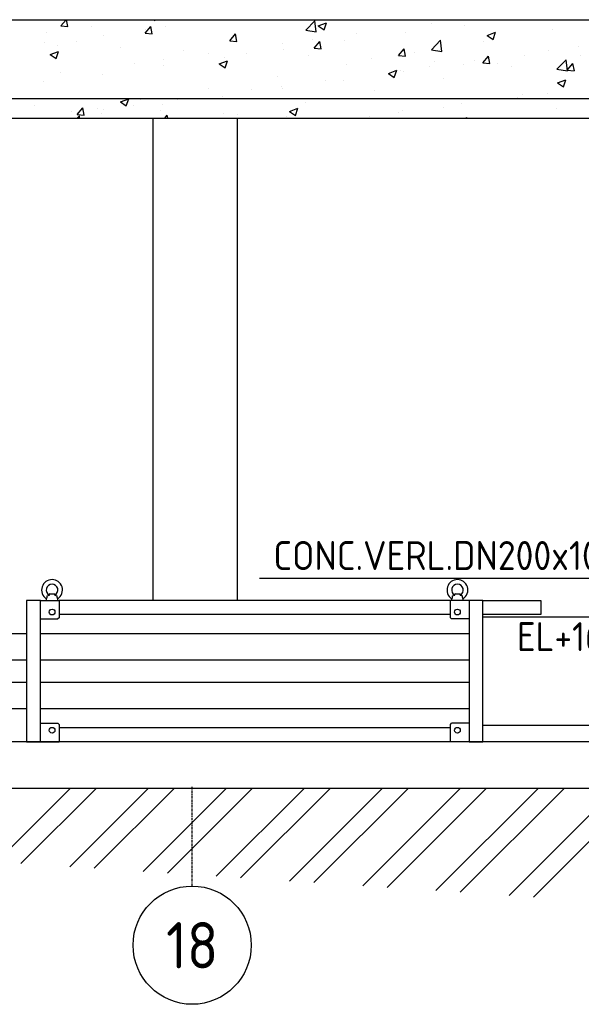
# Model space of a CAD drawing. Header units: metres. Extents: x -82085 to 58758, y -66901 to 95305.
# Tile 50 of 135: x 5547 to 7972, y -4331 to -83. Entities that reach past the tile are written whole.
import ezdxf
from ezdxf.enums import TextEntityAlignment as Align

# ---------------------------------------------------------------- set-up
doc = ezdxf.new("R2010")
doc.units = ezdxf.units.M
doc.header["$MEASUREMENT"] = 0
doc.linetypes.add('CENTER-LN', pattern=[19, 10, -3, 3, -3])
doc.layers.get('0').update_dxf_attribs({"linetype": 'CONTINUOUS'})
for name, color, linetype in [('ARCERING', 10, 'CONTINUOUS'), ('CONST', 7, 'CONTINUOUS'), ('DIM', 10, 'CONTINUOUS'), ('GEBOUW', 7, 'CONTINUOUS'), ('TEXT2', 7, 'CONTINUOUS')]:
    doc.layers.add(name, color=color, linetype=linetype)
doc.styles.add('ROMANS', font='iso.shx')

# ---------------------------------------------------------------- blocks, each defined once
blk = doc.blocks.new('*X3')
at = {"color": 0}
for p, q in [((12796.8, 53544.7, 3239), (13115.3, 53863.2, 3239)), ((12902.1, 53537.8, 3239), (13227.5, 53863.2, 3239)), ((13112.8, 53524, 3239), (13452, 53863.2, 3239)), ((13218.2, 53517.1, 3239), (13564.3, 53863.2, 3239)), ((13428.9, 53503.3, 3239), (13788.8, 53863.2, 3239)), ((13534.3, 53496.4, 3239), (13901, 53863.2, 3239)), ((13745, 53482.7, 3239), (14125.5, 53863.2, 3239)), ((13850.4, 53475.8, 3239), (14237.8, 53863.2, 3239)), ((14061.1, 53462, 3239), (14462.3, 53863.2, 3239)), ((14166.5, 53455.1, 3239), (14574.5, 53863.2, 3239)), ((14377.2, 53441.3, 3239), (14799, 53863.2, 3239)), ((14482.6, 53434.4, 3239), (14911.3, 53863.2, 3239)), ((14693.3, 53420.7, 3239), (15135.8, 53863.2, 3239)), ((14798.7, 53413.8, 3239), (15248.1, 53863.2, 3239)), ((15009.4, 53400, 3239), (15472.6, 53863.2, 3239)), ((15114.8, 53393.1, 3239), (15584.8, 53863.2, 3239))]:
    blk.add_line(p, q, dxfattribs=at)
blk = doc.blocks.new('*X8')
at = {"color": 0}
for p, q in [((5724.7, 5890.2, 3239), (5747.3, 5917.2, 3239)), ((5755.1, 5887.5, 3239), (5749.7, 5917.2, 3239)), ((6125.6, 5917.2, 3239), (6130.9, 5913.6, 3239)), ((6130.9, 5913.6, 3239), (6132.1, 5917.2, 3239)), ((6782, 5871.7, 3239), (6821.6, 5912.9, 3239)), ((6827.2, 5864.6, 3239), (6821.6, 5912.9, 3239)), ((7450.6, 5915.6, 3239), (7450.6, 5915.6, 3239)), ((7817.3, 5916.3, 3239), (7817.3, 5916.3, 3239)), ((5663.1, 5863, 3239), (5663.1, 5863, 3239)), ((5724.7, 5890.2, 3239), (5755.1, 5887.6, 3239)), ((5855.5, 5888.4, 3239), (5855.5, 5888.4, 3239)), ((6088.8, 5873.9, 3239), (6088.8, 5873.9, 3239)), ((6089.1, 5858.4, 3239), (6113.6, 5887.6, 3239)), ((6119.5, 5855.7, 3239), (6113.6, 5887.5, 3239)), ((6174.6, 5888.6, 3239), (6174.6, 5888.6, 3239)), ((6782, 5871.6, 3239), (6827.2, 5864.6, 3239)), ((6835.7, 5890, 3239), (6871.2, 5903.6, 3239)), ((6835.7, 5890, 3239), (6860.9, 5872.9, 3239)), ((6860.9, 5872.9, 3239), (6871.2, 5903.6, 3239)), ((7323.5, 5898.9, 3239), (7323.5, 5898.9, 3239)), ((7467.1, 5894.1, 3239), (7467.1, 5894.1, 3239)), ((7565.7, 5849.3, 3239), (7601.3, 5862.9, 3239)), ((7591, 5832.2, 3239), (7601.3, 5862.9, 3239)), ((7845.4, 5876, 3239), (7845.4, 5876, 3239)), ((5792.5, 5823.1, 3239), (5792.5, 5823.1, 3239)), ((5910.8, 5850.5, 3239), (5910.8, 5850.5, 3239)), ((6089.1, 5858.4, 3239), (6119.5, 5855.7, 3239)), ((6453.5, 5826.5, 3239), (6478, 5855.7, 3239)), ((6453.5, 5826.5, 3239), (6483.8, 5823.8, 3239)), ((6483.9, 5823.8, 3239), (6478, 5855.6, 3239)), ((6810.2, 5831.3, 3239), (6810.2, 5831.3, 3239)), ((6817.8, 5794.6, 3239), (6842.3, 5823.8, 3239)), ((6848.2, 5791.9, 3239), (6842.4, 5823.8, 3239)), ((6949.7, 5825.8, 3239), (6949.7, 5825.8, 3239)), ((7002.6, 5856.6, 3239), (7002.6, 5856.6, 3239)), ((7210.6, 5861.6, 3239), (7210.6, 5861.6, 3239)), ((7324.2, 5787.6, 3239), (7363.7, 5828.8, 3239)), ((7369.4, 5780.6, 3239), (7363.7, 5828.8, 3239)), ((7549.1, 5825.1, 3239), (7549.1, 5825.1, 3239)), ((7565.7, 5849.3, 3239), (7591, 5832.2, 3239)), ((5654.2, 5817.9, 3239), (5654.2, 5817.9, 3239)), ((5678.8, 5766.8, 3239), (5714.3, 5780.5, 3239)), ((5704, 5749.7, 3239), (5714.3, 5780.4, 3239)), ((5710.9, 5806.5, 3239), (5710.9, 5806.5, 3239)), ((5982.1, 5795.1, 3239), (5982.1, 5795.1, 3239)), ((6253.3, 5783.6, 3239), (6253.3, 5783.6, 3239)), ((6683.1, 5814.6, 3239), (6683.1, 5814.6, 3239)), ((6685.9, 5787.7, 3239), (6685.9, 5787.7, 3239)), ((6817.8, 5794.6, 3239), (6848.2, 5792, 3239)), ((7182.2, 5762.7, 3239), (7206.7, 5791.9, 3239)), ((7212.6, 5760, 3239), (7206.7, 5791.9, 3239)), ((7324.2, 5787.5, 3239), (7369.4, 5780.5, 3239)), ((7830.2, 5782.8, 3239), (7830.2, 5782.8, 3239)), ((7957.4, 5799.6, 3239), (7957.4, 5799.6, 3239)), ((5678.8, 5766.8, 3239), (5704, 5749.7, 3239)), ((6169.8, 5747, 3239), (6169.8, 5747, 3239)), ((6362.2, 5772.3, 3239), (6362.2, 5772.3, 3239)), ((6408.8, 5726.1, 3239), (6444.4, 5739.8, 3239)), ((6429.3, 5755.2, 3239), (6429.3, 5755.2, 3239)), ((6434.1, 5709.1, 3239), (6444.4, 5739.8, 3239)), ((6524.4, 5772.2, 3239), (6524.4, 5772.2, 3239)), ((6795.6, 5760.7, 3239), (6795.6, 5760.7, 3239)), ((7066.8, 5749.2, 3239), (7066.8, 5749.2, 3239)), ((7182.2, 5762.7, 3239), (7212.6, 5760.1, 3239)), ((7252.9, 5774.3, 3239), (7252.9, 5774.3, 3239)), ((7338, 5737.8, 3239), (7338, 5737.8, 3239)), ((7509.4, 5740.6, 3239), (7509.4, 5740.6, 3239)), ((7546.6, 5730.9, 3239), (7571.1, 5760, 3239)), ((7577, 5728.1, 3239), (7571.1, 5760, 3239)), ((7724.8, 5763.1, 3239), (7724.8, 5763.1, 3239)), ((7866.3, 5703.5, 3239), (7905.9, 5744.7, 3239)), ((7911.5, 5696.5, 3239), (7905.9, 5744.7, 3239)), ((7967.1, 5764.4, 3239), (7967.1, 5764.4, 3239)), ((6042.7, 5730.2, 3239), (6042.7, 5730.2, 3239)), ((6168.5, 5719.4, 3239), (6168.5, 5719.4, 3239)), ((6408.8, 5726.1, 3239), (6434.1, 5709.1, 3239)), ((6956.6, 5723.4, 3239), (6956.6, 5723.4, 3239)), ((7138.9, 5685.4, 3239), (7174.5, 5699.1, 3239)), ((7164.2, 5668.4, 3239), (7174.5, 5699.1, 3239)), ((7189.8, 5698.5, 3239), (7189.8, 5698.5, 3239)), ((7204.4, 5692.5, 3239), (7204.4, 5692.5, 3239)), ((7317, 5715.2, 3239), (7317, 5715.2, 3239)), ((7461, 5725, 3239), (7461, 5725, 3239)), ((7546.6, 5730.9, 3239), (7576.9, 5728.2, 3239)), ((7609.2, 5726.3, 3239), (7609.2, 5726.3, 3239)), ((7670.8, 5713.6, 3239), (7670.8, 5713.6, 3239)), ((7866.3, 5703.5, 3239), (7911.5, 5696.5, 3239)), ((7880.3, 5714.9, 3239), (7880.3, 5714.9, 3239)), ((7910.9, 5699, 3239), (7941.3, 5696.3, 3239)), ((7911, 5699, 3239), (7935.4, 5728.2, 3239)), ((7941.4, 5696.3, 3239), (7935.5, 5728.1, 3239)), ((5721.8, 5688, 3239), (5721.8, 5688, 3239)), ((5904.6, 5681.4, 3239), (5904.6, 5681.4, 3239)), ((6660.3, 5672.5, 3239), (6660.3, 5672.5, 3239)), ((6869, 5656.3, 3239), (6869, 5656.3, 3239)), ((6943.6, 5656.7, 3239), (6943.6, 5656.7, 3239)), ((7138.9, 5685.4, 3239), (7164.2, 5668.4, 3239)), ((7374.6, 5662.7, 3239), (7374.6, 5662.7, 3239)), ((7869, 5644.7, 3239), (7904.5, 5658.4, 3239)), ((7894.2, 5627.7, 3239), (7904.5, 5658.4, 3239)), ((5648, 5648.8, 3239), (5648, 5648.8, 3239)), ((6364.1, 5621.7, 3239), (6364.1, 5621.7, 3239)), ((6549.4, 5614.2, 3239), (6549.4, 5614.2, 3239)), ((6676.6, 5630.9, 3239), (6676.6, 5630.9, 3239)), ((6679.7, 5618.6, 3239), (6679.7, 5618.6, 3239)), ((7078.3, 5611.9, 3239), (7078.3, 5611.9, 3239)), ((7869, 5644.7, 3239), (7894.2, 5627.7, 3239)), ((5982, 5562.3, 3239), (6017.6, 5575.9, 3239)), ((6007.3, 5545.2, 3239), (6017.6, 5575.9, 3239)), ((6067.8, 5570.8, 3239), (6067.8, 5570.8, 3239)), ((6228.6, 5572, 3239), (6228.6, 5572, 3239)), ((6423.1, 5586.1, 3239), (6423.1, 5586.1, 3239)), ((7696.6, 5582.5, 3239), (7696.6, 5582.5, 3239)), ((7718.6, 5594, 3239), (7718.6, 5594, 3239)), ((7823.8, 5599.2, 3239), (7823.8, 5599.2, 3239)), ((5612, 5546.9, 3239), (5612, 5546.9, 3239)), ((5795.2, 5508.1, 3239), (5819.7, 5537.3, 3239)), ((5825.6, 5505.4, 3239), (5819.8, 5537.3, 3239)), ((5883.1, 5535.5, 3239), (5883.1, 5535.5, 3239)), ((5909, 5529.9, 3239), (5909, 5529.9, 3239)), ((5982, 5562.3, 3239), (6007.3, 5545.2, 3239)), ((6036.2, 5546.6, 3239), (6036.2, 5546.6, 3239)), ((6154.3, 5524, 3239), (6154.3, 5524, 3239)), ((6162.3, 5550.3, 3239), (6162.3, 5550.3, 3239)), ((6712.1, 5521.6, 3239), (6747.6, 5535.2, 3239)), ((6737.3, 5504.5, 3239), (6747.6, 5535.2, 3239)), ((6782.1, 5561, 3239), (6782.1, 5561, 3239)), ((7198.2, 5523.4, 3239), (7198.2, 5523.4, 3239)), ((7375.8, 5540.2, 3239), (7375.8, 5540.2, 3239)), ((7454.8, 5555.9, 3239), (7454.8, 5555.9, 3239)), ((7864.9, 5535.8, 3239), (7864.9, 5535.8, 3239)), ((5771.6, 5520, 3239), (5771.6, 5520, 3239)), ((5795.1, 5492.2, 3239), (5804.6, 5502.1, 3239)), ((5795.2, 5508.1, 3239), (5825.6, 5505.5, 3239)), ((5805.8, 5492.2, 3239), (5804.6, 5502.1, 3239)), ((5898.4, 5512.2, 3239), (5898.4, 5512.2, 3239)), ((6172.9, 5492.2, 3239), (6184.1, 5505.4, 3239)), ((6186.6, 5492.2, 3239), (6184.1, 5505.4, 3239)), ((6425.5, 5512.6, 3239), (6425.5, 5512.6, 3239)), ((6485.8, 5510.2, 3239), (6485.8, 5510.2, 3239)), ((6696.7, 5501.1, 3239), (6696.7, 5501.1, 3239)), ((6712.1, 5521.6, 3239), (6737.3, 5504.5, 3239)), ((7056.2, 5498.1, 3239), (7056.2, 5498.1, 3239)), ((7183.4, 5514.9, 3239), (7183.4, 5514.9, 3239)), ((7471.5, 5492.2, 3239), (7477.7, 5494.6, 3239)), ((7476.9, 5492.2, 3239), (7477.7, 5494.5, 3239))]:
    blk.add_line(p, q, dxfattribs=at)
blk = doc.blocks.new('Pomp Schwing Zg. KSP + SD - Tab.5 ZA')
at = {"color": 0, "linetype": 'Continuous'}
for p, q in [((-2998, 305), (-2918, 305)), ((-2973, 312.6), (-2973, 305)), ((-2970.2, 325), (-2970.1, 323.1)), ((-2958.2, 333), (-2960, 331.9)), ((-2960, 331.9), (-2960, 328.1)), ((-2958.2, 333), (-2937.8, 333)), ((-2936, 331.9), (-2937.8, 333)), ((-2936, 328.1), (-2936, 331.9)), ((-2925.9, 323.1), (-2925.8, 325)), ((-2923, 305), (-2923, 312.5)), ((-1228, 305), (-2918, 305)), ((-2918, 305), (-2918, 230)), ((-1088, 305), (-1228, 305)), ((-1223, 312.6), (-1223, 305)), ((-1220.2, 325), (-1220.1, 323.1)), ((-1208.2, 333), (-1210, 331.9)), ((-1210, 331.9), (-1210, 328.1)), ((-1208.2, 333), (-1187.8, 333)), ((-1186, 331.9), (-1187.8, 333)), ((-1186, 328.1), (-1186, 331.9)), ((-1175.9, 323.1), (-1175.8, 325)), ((-1173, 305), (-1173, 312.6)), ((-2998, 225), (-2923, 225)), ((-2918, 230), (-2923, 225)), ((-1228, 245), (-2918, 245)), ((-1228, 230), (-1223, 225)), ((-1148, 225), (-1223, 225)), ((-1088, 235), (-593, 235)), ((-592.9, -235), (-593, 235)), ((-441.4, 179.5), (-360, 175.3)), ((-360, 175.3), (-360, -175.3)), ((-108, 174), (-107, 175)), ((-108, 62), (-108, 174)), ((-107, 175), (-92, 175)), ((-92, 175), (-91, 174)), ((-91, 174), (-91, 62)), ((-3718, 162), (-3716, 164)), ((-3718, 105), (-3718, 162)), ((-3716, 164), (-3667, 164)), ((-3667, 164), (-3666, 152.4)), ((-3664.5, 151), (-3660.5, 151)), ((-3660.5, 151), (-3660.4, 151)), ((-3658.9, 152.4), (-3658.2, 160.2)), ((-3658.2, 160.2), (-3656, 162.2)), ((-3656, 162.2), (-3058, 162.2)), ((-2998, 162.2), (-1148, 162.2)), ((-360, 168), (-108, 168)), ((-3718, 105), (-3718, 48)), ((-3716, 46), (-3718, 48)), ((-3667, 46), (-3716, 46)), ((-3666, 57.6), (-3667, 46)), ((-3660.5, 59), (-3664.5, 59)), ((-3660.4, 59), (-3660.5, 59)), ((-3658.2, 49.8), (-3658.9, 57.6)), ((-3656, 47.9), (-3658.2, 49.8)), ((-3058, 47.9), (-3656, 47.9)), ((-1148, 47.9), (-2998, 47.9)), ((-359.7, 65), (-360, 65)), ((-355, 65), (-359.7, 65)), ((-340.8, 62), (-21.1, 62)), ((-21.1, 62), (-4.3, 57.5)), ((-4.3, 57.5), (0, 50)), ((0, -50), (0, 50)), ((-3718, -48), (-3716, -46)), ((-3718, -105), (-3718, -48)), ((-3716, -46), (-3667, -46)), ((-3667, -46), (-3666, -57.6)), ((-3664.5, -59), (-3660.5, -59)), ((-3660.5, -59), (-3660.4, -59)), ((-3658.9, -57.6), (-3658.2, -49.8)), ((-3658.2, -49.8), (-3656, -47.8)), ((-3656, -47.8), (-3058, -47.8)), ((-2998, -47.8), (-1148, -47.8)), ((-360, -65), (-359.7, -65)), ((-359.7, -65), (-355, -65)), ((-352.9, -65), (-355, -65)), ((-21.1, -62), (-340.8, -62)), ((-108, -62), (-108, -174)), ((-91, -174), (-91, -62)), ((-4.3, -57.5), (-21.1, -62)), ((0, -50), (-4.3, -57.5)), ((-3718, -105), (-3718, -162)), ((-3716, -164), (-3718, -162)), ((-3667, -164), (-3716, -164)), ((-3666, -152.4), (-3667, -164)), ((-3660.5, -151), (-3664.5, -151)), ((-3660.4, -151), (-3660.5, -151)), ((-3658.2, -160.2), (-3658.9, -152.4)), ((-3656, -162.1), (-3658.2, -160.2)), ((-3058, -162.1), (-3656, -162.1)), ((-1148, -162.1), (-2998, -162.1)), ((-108, -168), (-360, -168)), ((-360, -175.3), (-441.4, -179.5)), ((-107, -175), (-108, -174)), ((-92, -175), (-107, -175)), ((-91, -174), (-92, -175)), ((-2998, -225), (-2923, -225)), ((-2918, -230), (-2923, -225)), ((-2918, -230), (-2918, -305)), ((-1228, -245), (-2918, -245)), ((-1228, -230), (-1223, -225)), ((-1228, -305), (-1228, -230)), ((-1148, -225), (-1223, -225)), ((-593, -235), (-1088, -235)), ((-2998, -305), (-2918, -305)), ((-1228, -305), (-2918, -305)), ((-1088, -305), (-1228, -305))]:
    blk.add_line(p, q, dxfattribs=at)
at = {"color": 0}
for p, q in [((-1228, 230), (-1228, 305)), ((-1088, 305), (-838, 305)), ((-838, 305), (-838, 245)), ((-838, 245), (-1088, 245)), ((-340.8, 62), (-355, 65)), ((-340.8, -62), (-352.9, -65))]:
    blk.add_line(p, q, dxfattribs=at)
for points in [[(-2998, 305), (-3058, 305), (-3058, -305), (-2998, -305)], [(-1088, 305), (-1148, 305), (-1148, -305), (-1088, -305)]]:
    blk.add_lwpolyline(points, close=True, dxfattribs=at)
for centre in [(-2948, 255), (-1198, 255), (-2948, -255)]:
    blk.add_circle(centre, 12.5, dxfattribs=at)
at = {"color": 0, "linetype": 'Continuous'}
blk.add_circle((-1198, -255), 12.5, dxfattribs=at)
for centre, radius, start, end in [((-2948, 350), 45, 303.6661, 236.334), ((-1198, 350), 45, 303.6661, 236.334), ((-2948, 350), 25, 297.1933, 242.8069), ((-1198, 350), 25, 297.1933, 242.8069), ((-2980.2, 385.2), 61, 279.4547, 289.7587), ((-2914.6, 389.6), 65.5, 250.5982, 260.1887), ((-1230.2, 385.2), 61, 279.4547, 289.7587), ((-1164.6, 389.6), 65.5, 250.5982, 260.1887), ((-440.8, 198.5), 18.9, 229.1044, 268.3305), ((-3664.5, 152.5), 1.5, 184.9999, 269.9999), ((-3660.4, 152.5), 1.5, 269.9999, 354.9999), ((-3664.5, 57.5), 1.5, 89.9999, 174.9999), ((-3660.4, 57.5), 1.5, 4.9999, 89.9999), ((-3664.5, -57.5), 1.5, 184.9999, 269.9999), ((-3660.4, -57.5), 1.5, 269.9999, 354.9999), ((-3664.5, -152.5), 1.5, 89.9999, 174.9999), ((-3660.4, -152.5), 1.5, 4.9999, 89.9999), ((-440.4, -199.3), 19.8, 92.8066, 130.2915)]:
    blk.add_arc(centre, radius, start, end, dxfattribs=at)
for points, knots in [([(-2970.1, 323.1), (-2970.1, 322.4), (-2970.2, 321.7), (-2970.2, 320.7), (-2970.2, 320.3), (-2970.3, 319.7), (-2970.4, 319.3), (-2970.5, 318.3), (-2970.6, 317.7), (-2970.9, 316.8), (-2970.9, 316.5), (-2971.1, 315.9), (-2971.2, 315.7), (-2971.4, 315.2), (-2971.5, 315), (-2971.7, 314.5), (-2971.7, 314.3), (-2972, 313.7), (-2972.2, 313.4), (-2972.4, 313.1), (-2972.5, 313), (-2972.6, 312.8), (-2972.7, 312.7), (-2972.8, 312.6), (-2972.8, 312.6), (-2972.9, 312.5), (-2972.9, 312.5), (-2972.9, 312.5)], [0, 0, 0, 0, 0.125, 0.125, 0.1875, 0.1875, 0.25, 0.25, 0.375, 0.375, 0.4375, 0.4375, 0.5, 0.5, 0.5625, 0.5625, 0.625, 0.625, 0.75, 0.75, 0.8125, 0.8125, 0.875, 0.875, 0.9375, 0.9375, 1, 1, 1, 1]), ([(-2923.1, 312.5), (-2923.1, 312.5), (-2923.2, 312.6), (-2923.3, 312.7), (-2923.4, 312.8), (-2923.5, 313), (-2923.6, 313.1), (-2923.8, 313.4), (-2924, 313.7), (-2924.3, 314.3), (-2924.3, 314.5), (-2924.5, 314.9), (-2924.6, 315.2), (-2924.8, 315.7), (-2924.9, 315.9), (-2925.1, 316.5), (-2925.1, 316.8), (-2925.4, 317.7), (-2925.5, 318.3), (-2925.6, 319.3), (-2925.7, 319.7), (-2925.8, 320.3), (-2925.8, 320.7), (-2925.8, 321.7), (-2925.9, 322.4), (-2925.9, 323.1)], [0, 0, 0, 0, 0.125, 0.125, 0.1875, 0.1875, 0.25, 0.25, 0.375, 0.375, 0.4375, 0.4375, 0.5, 0.5, 0.5625, 0.5625, 0.625, 0.625, 0.75, 0.75, 0.8125, 0.8125, 0.875, 0.875, 1, 1, 1, 1]), ([(-1220.1, 323.1), (-1220.1, 322.4), (-1220.2, 321.7), (-1220.2, 320.7), (-1220.2, 320.3), (-1220.3, 319.7), (-1220.4, 319.3), (-1220.5, 318.3), (-1220.6, 317.7), (-1220.9, 316.8), (-1220.9, 316.5), (-1221.1, 315.9), (-1221.2, 315.7), (-1221.4, 315.2), (-1221.5, 315), (-1221.7, 314.5), (-1221.7, 314.3), (-1222, 313.7), (-1222.2, 313.4), (-1222.4, 313.1), (-1222.5, 313), (-1222.6, 312.8), (-1222.7, 312.7), (-1222.8, 312.6), (-1222.8, 312.6), (-1222.9, 312.5), (-1222.9, 312.5), (-1222.9, 312.6)], [0, 0, 0, 0, 0.125, 0.125, 0.1875, 0.1875, 0.25, 0.25, 0.375, 0.375, 0.4375, 0.4375, 0.5, 0.5, 0.5625, 0.5625, 0.625, 0.625, 0.75, 0.75, 0.8125, 0.8125, 0.875, 0.875, 0.9375, 0.9375, 1, 1, 1, 1]), ([(-1173.1, 312.6), (-1173.1, 312.5), (-1173.2, 312.6), (-1173.3, 312.7), (-1173.4, 312.8), (-1173.5, 313), (-1173.6, 313.1), (-1173.8, 313.4), (-1174, 313.7), (-1174.3, 314.3), (-1174.3, 314.5), (-1174.5, 315), (-1174.6, 315.2), (-1174.8, 315.7), (-1174.9, 315.9), (-1175.1, 316.5), (-1175.1, 316.8), (-1175.4, 317.7), (-1175.5, 318.3), (-1175.6, 319.3), (-1175.7, 319.7), (-1175.8, 320.3), (-1175.8, 320.7), (-1175.8, 321.7), (-1175.9, 322.4), (-1175.9, 323.1)], [0, 0, 0, 0, 0.125, 0.125, 0.1875, 0.1875, 0.25, 0.25, 0.375, 0.375, 0.4375, 0.4375, 0.5, 0.5, 0.5625, 0.5625, 0.625, 0.625, 0.75, 0.75, 0.8125, 0.8125, 0.875, 0.875, 1, 1, 1, 1]), ([(-593, 194.6), (-586.3, 197.3), (-580.6, 199.6), (-575.9, 201.4), (-572.8, 202.6), (-565.9, 205.2), (-553.1, 207.8), (-538.9, 208.7), (-524.2, 208.4), (-510.5, 208.5), (-497.6, 206.9), (-486.2, 203.9), (-475.5, 199.4), (-464, 192.9), (-457.5, 187.7), (-453.2, 184.2)], [-0.105169, -0.105169, -0.105169, -0.105169, 0, 0, 0, 0.07033, 0.182705, 0.293364, 0.40156, 0.521435, 0.611945, 0.701798, 0.792158, 0.882354, 1, 1, 1, 1]), ([(-453.4, -183.9), (-455, -185.5), (-458.7, -189), (-466.4, -194.2), (-475.8, -199.5), (-486.3, -203.9), (-498.9, -207.3), (-513.6, -208.7), (-529.7, -208.4), (-545.7, -208.6), (-561.6, -206.4), (-570.8, -203.3), (-575.9, -201.4), (-580.9, -199.7), (-586.6, -197.7), (-592.9, -195.3)], [0, 0, 0, 0, 0.045827, 0.125919, 0.210155, 0.297559, 0.387424, 0.512377, 0.637731, 0.758353, 0.885974, 1, 1, 1, 1.11037, 1.11037, 1.11037, 1.11037])]:
    blk.add_open_spline(points, degree=3, knots=knots, dxfattribs=at)

msp = doc.modelspace()

# ---------------------------------------------------------------- linework, layer by layer
at = {"layer": 'DIM'}
msp.add_line((6582.62482, -2492.37779), (8856.80271, -2492.37779), dxfattribs=at)
at = {"layer": 'GEBOUW'}
for p, q in [((2117.12319, -82.83317), (30656.68034, -82.83317)), ((2117.12319, -422.83317), (30956.68034, -422.83317)), ((2117.12319, -507.83317), (30956.68034, -507.83317)), ((6121.68034, -507.83317), (6121.68157, -2588.35445)), ((6485.80834, -507.83317), (6485.80834, -2588.35423)), ((18000.69046, -3198.3664, 0.18587), (4341.68034, -3198.35496)), ((2117.12319, -3397.83317), (41661.68034, -3397.83317))]:
    msp.add_line(p, q, dxfattribs=at)
at = {"layer": 'TEXT2', "color": 1, "linetype": 'CENTER-LN'}
msp.add_line((6291.68034, -3820.52742), (6291.68034, -3392.83317), dxfattribs=at)
at = {"layer": 'TEXT2'}
msp.add_circle((6291.68034, -4075.62854), 255.10112, dxfattribs=at)

# ---------------------------------------------------------------- block references
at = {"layer": 'ARCERING'}
for name, p in [('*X8', (0, -6000)), ('*X3', (-7349.54789, -57260.99623))]:
    msp.add_blockref(name, p, dxfattribs=at)
at = {"layer": 'CONST', "color": 6}
msp.add_blockref('Pomp Schwing Zg. KSP + SD - Tab.5 ZA', (8634.68034, -2893.35618), dxfattribs=at)

# ---------------------------------------------------------------- texts
at = {"layer": 'DIM', "style": 'ROMANS'}
for s, p in [('CONC.VERL.DN200x100', (6642.10954, -2394.63735)), ('EL+1639', (7693.70282, -2744.53753))]:
    msp.add_text(s, height=125, dxfattribs=at).set_placement(p, align=Align.MIDDLE_LEFT)
at = {"layer": 'TEXT2', "style": 'ROMANS'}
msp.add_text('18', height=200, dxfattribs=at).set_placement((6291.68034, -4075.62854), align=Align.MIDDLE)

doc.saveas('drawing.dxf')
